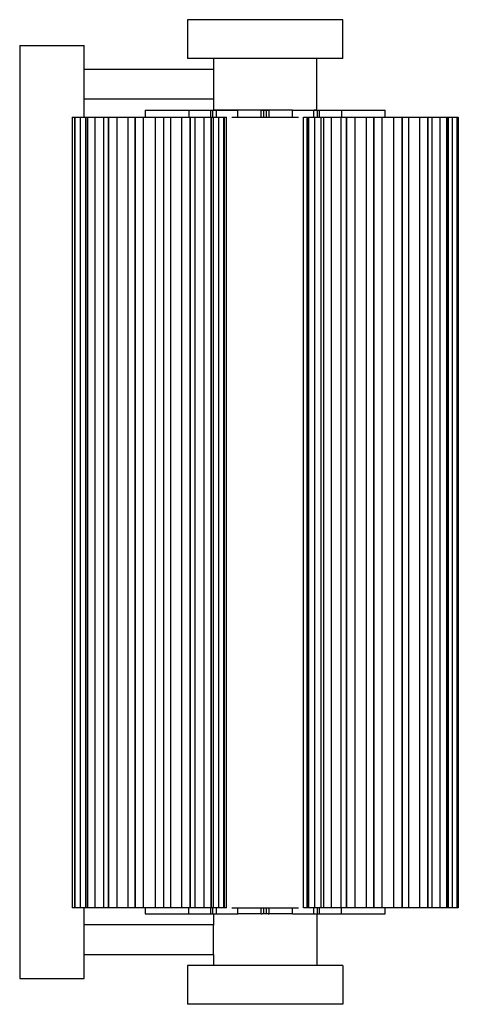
# Paper-space layout '_Posterior' of a CAD drawing. Header units: millimetres. Extents: x -4249 to -4079, y 128 to 509.
import ezdxf

# ---------------------------------------------------------------- set-up
doc = ezdxf.new("R2010")
doc.units = ezdxf.units.MM

psp = doc.layouts.new('_Posterior')

# ---------------------------------------------------------------- linework, layer by layer
at = {"color": 7, "linetype": 'Continuous', "lineweight": 25}
for p, q in [((-4184.19, 508.73), (-4184.19, 493.73)), ((-4124.19, 493.73), (-4124.19, 508.73)), ((-4249.15, 498.73), (-4249.15, 137.73)), ((-4249.15, 498.73), (-4224.15, 498.73)), ((-4242.45, 498.73), (-4242.45, 498.73)), ((-4235.85, 498.73), (-4235.85, 498.73)), ((-4224.15, 471), (-4224.15, 498.73)), ((-4174.15, 493.72), (-4174.15, 489.44)), ((-4160.69, 493.73), (-4160.69, 493.72)), ((-4147.69, 493.72), (-4147.69, 493.73)), ((-4134.15, 473.72), (-4134.15, 493.72)), ((-4174.15, 489.48), (-4224.15, 489.48)), ((-4174.15, 477.98), (-4224.15, 477.98)), ((-4174.15, 478.06), (-4174.15, 478.01)), ((-4174.15, 478.01), (-4174.15, 473.72)), ((-4200.63, 473.72), (-4200.63, 471)), ((-4183.74, 473.72), (-4183.74, 471)), ((-4183.74, 473.72), (-4164.79, 473.72)), ((-4175.15, 471), (-4175.15, 473.72)), ((-4174.44, 471), (-4174.44, 473.72)), ((-4173.03, 471), (-4173.03, 473.72)), ((-4164.79, 471), (-4164.79, 473.72)), ((-4155.68, 471), (-4155.68, 473.72)), ((-4155.68, 473.72), (-4152.68, 473.72)), ((-4154.68, 471), (-4154.68, 473.72)), ((-4153.68, 471), (-4153.68, 473.72)), ((-4152.68, 471), (-4152.68, 473.72)), ((-4143.57, 471), (-4143.57, 473.72)), ((-4143.57, 473.72), (-4124.62, 473.72)), ((-4135.34, 471), (-4135.34, 473.72)), ((-4133.92, 471), (-4133.92, 473.72)), ((-4133.22, 471), (-4133.22, 473.72)), ((-4124.62, 473.72), (-4124.62, 471)), ((-4107.73, 471), (-4107.73, 473.72)), ((-4228.88, 471), (-4228.88, 165)), ((-4228.88, 471), (-4169.09, 471)), ((-4228, 471), (-4228, 165)), ((-4227.85, 471), (-4227.85, 165)), ((-4227.83, 165), (-4227.83, 471)), ((-4225.81, 471), (-4225.81, 165)), ((-4223.75, 471), (-4223.75, 165)), ((-4222.95, 471), (-4222.95, 165)), ((-4222.91, 165), (-4222.91, 471)), ((-4220.13, 471), (-4220.13, 165)), ((-4216.62, 165), (-4216.62, 471)), ((-4214.81, 471), (-4214.81, 165)), ((-4214.75, 165), (-4214.75, 471)), ((-4211.6, 471), (-4211.6, 165)), ((-4207.17, 165), (-4207.17, 471)), ((-4204.53, 471), (-4204.53, 165)), ((-4204.47, 165), (-4204.47, 471)), ((-4201.36, 471), (-4201.36, 165)), ((-4196.61, 165), (-4196.61, 471)), ((-4193.51, 471), (-4193.51, 165)), ((-4193.44, 165), (-4193.44, 471)), ((-4190.8, 471), (-4190.8, 165)), ((-4186.37, 165), (-4186.37, 471)), ((-4183.22, 471), (-4183.22, 165)), ((-4183.16, 165), (-4183.16, 471)), ((-4181.35, 471), (-4181.35, 165)), ((-4177.84, 165), (-4177.84, 471)), ((-4175.06, 471), (-4175.06, 165)), ((-4175.03, 165), (-4175.03, 471)), ((-4174.22, 165), (-4174.22, 471)), ((-4172.16, 165), (-4172.16, 471)), ((-4170.14, 471), (-4170.14, 165)), ((-4170.12, 165), (-4170.12, 471)), ((-4169.97, 165), (-4169.97, 471)), ((-4169.09, 165), (-4169.09, 471)), ((-4167.06, 471), (-4141.29, 471)), ((-4139.38, 471), (-4079.49, 471)), ((-4139.38, 165), (-4139.38, 471)), ((-4138.11, 471), (-4138.11, 165)), ((-4137.64, 471), (-4137.64, 165)), ((-4137.37, 471), (-4137.37, 165)), ((-4137.34, 165), (-4137.34, 471)), ((-4135.11, 471), (-4135.11, 165)), ((-4132.62, 471), (-4132.62, 165)), ((-4131.58, 471), (-4131.58, 165)), ((-4131.54, 165), (-4131.54, 471)), ((-4128.63, 471), (-4128.63, 165)), ((-4124.84, 165), (-4124.84, 471)), ((-4122.79, 471), (-4122.79, 165)), ((-4122.75, 165), (-4122.75, 471)), ((-4119.55, 471), (-4119.55, 165)), ((-4114.97, 165), (-4114.97, 471)), ((-4112.18, 471), (-4112.18, 165)), ((-4112.14, 165), (-4112.14, 471)), ((-4109.1, 471), (-4109.1, 165)), ((-4104.36, 165), (-4104.36, 471)), ((-4101.19, 471), (-4101.19, 165)), ((-4101.16, 165), (-4101.16, 471)), ((-4098.69, 471), (-4098.69, 165)), ((-4094.42, 165), (-4094.42, 471)), ((-4091.31, 471), (-4091.31, 165)), ((-4091.29, 165), (-4091.29, 471)), ((-4089.72, 471), (-4089.72, 165)), ((-4086.51, 165), (-4086.51, 471)), ((-4083.87, 471), (-4083.87, 165)), ((-4083.86, 165), (-4083.86, 471)), ((-4083.26, 165), (-4083.26, 471)), ((-4081.68, 165), (-4081.68, 471)), ((-4079.89, 471), (-4079.89, 165)), ((-4079.88, 165), (-4079.88, 471)), ((-4079.81, 165), (-4079.81, 471)), ((-4079.5, 471), (-4079.5, 165)), ((-4079.5, 165), (-4079.5, 471)), ((-4079.49, 165), (-4079.49, 471)), ((-4169.09, 165), (-4228.88, 165)), ((-4224.15, 137.73), (-4224.15, 165)), ((-4200.63, 165), (-4200.63, 162.72)), ((-4183.74, 162.72), (-4183.74, 165)), ((-4175.15, 162.72), (-4175.15, 165)), ((-4174.44, 162.72), (-4174.44, 165)), ((-4173.03, 162.72), (-4173.03, 165)), ((-4167.06, 165), (-4141.29, 165)), ((-4164.79, 162.72), (-4164.79, 165)), ((-4155.68, 162.72), (-4155.68, 165)), ((-4154.68, 162.73), (-4154.68, 165)), ((-4153.68, 162.73), (-4153.68, 165)), ((-4152.68, 162.72), (-4152.68, 165)), ((-4143.57, 162.72), (-4143.57, 165)), ((-4079.49, 165), (-4139.38, 165)), ((-4135.34, 162.72), (-4135.34, 165)), ((-4133.92, 162.72), (-4133.92, 165)), ((-4133.22, 162.72), (-4133.22, 165)), ((-4124.62, 162.72), (-4124.62, 165)), ((-4107.73, 162.72), (-4107.73, 165)), ((-4183.74, 162.72), (-4164.79, 162.72)), ((-4174.15, 162.72), (-4174.15, 158.44)), ((-4155.68, 162.72), (-4155.3, 162.72)), ((-4155.3, 162.73), (-4155.3, 162.72)), ((-4153.06, 162.72), (-4153.06, 162.73)), ((-4153.06, 162.72), (-4152.68, 162.72)), ((-4143.57, 162.72), (-4124.62, 162.72)), ((-4134.15, 162.72), (-4134.15, 142.73)), ((-4174.15, 158.48), (-4224.15, 158.48)), ((-4224.15, 146.98), (-4174.15, 146.98)), ((-4174.15, 147.06), (-4174.15, 147.01)), ((-4174.15, 147.01), (-4174.15, 142.73)), ((-4184.19, 142.73), (-4184.19, 127.73)), ((-4160.69, 142.73), (-4160.69, 142.73)), ((-4147.69, 142.73), (-4147.69, 142.73)), ((-4124.19, 142.73), (-4124.19, 127.73)), ((-4249.15, 137.73), (-4224.15, 137.73)), ((-4242.45, 137.73), (-4242.45, 137.73)), ((-4235.85, 137.73), (-4235.85, 137.73))]:
    psp.add_line(p, q, dxfattribs=at)
for points, knots in [([(-4124.19, 508.73), (-4124.19, 508.73), (-4124.35, 508.73), (-4125.04, 508.73), (-4125.57, 508.73), (-4127.03, 508.73), (-4127.96, 508.73), (-4130.21, 508.73), (-4131.52, 508.73), (-4134.45, 508.73), (-4136.06, 508.73), (-4139.49, 508.73), (-4141.31, 508.73), (-4145, 508.73), (-4146.88, 508.73), (-4150.59, 508.73), (-4152.43, 508.73), (-4155.96, 508.73), (-4157.8, 508.73), (-4161.51, 508.73), (-4163.39, 508.73), (-4167.08, 508.73), (-4168.9, 508.73), (-4172.33, 508.73), (-4173.94, 508.73), (-4176.87, 508.73), (-4178.18, 508.73), (-4180.43, 508.73), (-4181.36, 508.73), (-4182.82, 508.73), (-4183.35, 508.73), (-4184.04, 508.73), (-4184.19, 508.73), (-4184.19, 508.73)], [0, 0, 0, 0, 0.0625, 0.0625, 0.125, 0.125, 0.1875, 0.1875, 0.25, 0.25, 0.3125, 0.3125, 0.375, 0.375, 0.4375, 0.4375, 0.5, 0.5, 0.5625, 0.5625, 0.625, 0.625, 0.6875, 0.6875, 0.75, 0.75, 0.8125, 0.8125, 0.875, 0.875, 0.9375, 0.9375, 1, 1, 1, 1]), ([(-4242.45, 498.73), (-4242.45, 498.73), (-4242.38, 498.73), (-4242.06, 498.73), (-4241.8, 498.73), (-4241.16, 498.73), (-4240.77, 498.73), (-4239.96, 498.73), (-4239.54, 498.73), (-4238.76, 498.73), (-4238.34, 498.73), (-4237.53, 498.73), (-4237.13, 498.73), (-4236.49, 498.73), (-4236.24, 498.73), (-4235.92, 498.73), (-4235.85, 498.73), (-4235.85, 498.73)], [0, 0, 0, 0, 0.125, 0.125, 0.25, 0.25, 0.375, 0.375, 0.5, 0.5, 0.625, 0.625, 0.75, 0.75, 0.875, 0.875, 1, 1, 1, 1]), ([(-4124.19, 493.73), (-4124.19, 493.73), (-4124.35, 493.73), (-4125.04, 493.73), (-4125.57, 493.73), (-4127.03, 493.73), (-4127.96, 493.73), (-4130.21, 493.73), (-4131.52, 493.73), (-4134.45, 493.73), (-4136.06, 493.73), (-4139.49, 493.73), (-4141.31, 493.73), (-4145, 493.73), (-4146.88, 493.73), (-4150.59, 493.73), (-4152.43, 493.73), (-4155.96, 493.73), (-4157.8, 493.73), (-4161.51, 493.73), (-4163.39, 493.73), (-4167.08, 493.73), (-4168.9, 493.73), (-4172.33, 493.73), (-4173.94, 493.73), (-4176.87, 493.73), (-4178.18, 493.73), (-4180.43, 493.73), (-4181.36, 493.73), (-4182.82, 493.73), (-4183.35, 493.73), (-4184.04, 493.73), (-4184.19, 493.73), (-4184.19, 493.73)], [0, 0, 0, 0, 0.0625, 0.0625, 0.125, 0.125, 0.1875, 0.1875, 0.25, 0.25, 0.3125, 0.3125, 0.375, 0.375, 0.4375, 0.4375, 0.5, 0.5, 0.5625, 0.5625, 0.625, 0.625, 0.6875, 0.6875, 0.75, 0.75, 0.8125, 0.8125, 0.875, 0.875, 0.9375, 0.9375, 1, 1, 1, 1]), ([(-4134.15, 493.72), (-4134.15, 493.72), (-4134.25, 493.72), (-4134.71, 493.72), (-4135.07, 493.72), (-4136.04, 493.72), (-4136.66, 493.72), (-4138.16, 493.72), (-4139.03, 493.72), (-4140.98, 493.72), (-4142.06, 493.72), (-4144.35, 493.72), (-4145.56, 493.72), (-4148.02, 493.72), (-4149.27, 493.72), (-4151.75, 493.72), (-4152.97, 493.72), (-4155.33, 493.72), (-4156.55, 493.72), (-4159.03, 493.72), (-4160.28, 493.72), (-4162.74, 493.72), (-4163.95, 493.72), (-4166.24, 493.72), (-4167.32, 493.72), (-4169.27, 493.72), (-4170.14, 493.72), (-4171.64, 493.72), (-4172.26, 493.72), (-4173.23, 493.72), (-4173.59, 493.72), (-4174.04, 493.72), (-4174.15, 493.72), (-4174.15, 493.72)], [0, 0, 0, 0, 0.0625, 0.0625, 0.125, 0.125, 0.1875, 0.1875, 0.25, 0.25, 0.3125, 0.3125, 0.375, 0.375, 0.4375, 0.4375, 0.5, 0.5, 0.5625, 0.5625, 0.625, 0.625, 0.6875, 0.6875, 0.75, 0.75, 0.8125, 0.8125, 0.875, 0.875, 0.9375, 0.9375, 1, 1, 1, 1]), ([(-4174.15, 489.44), (-4174.15, 489.44), (-4174.15, 489.43), (-4174.15, 489.41), (-4174.15, 489.39)], [0, 0, 0, 0, 0.1215214, 1, 1, 1, 1]), ([(-4174.15, 489.39), (-4174.15, 489.29), (-4174.15, 489.08), (-4174.15, 488.42), (-4174.15, 487.97), (-4174.15, 486.9), (-4174.15, 486.28), (-4174.15, 485), (-4174.15, 484.34), (-4174.15, 483.11), (-4174.15, 482.45), (-4174.15, 481.17), (-4174.15, 480.56), (-4174.15, 479.48), (-4174.15, 479.04), (-4174.15, 478.37), (-4174.15, 478.16), (-4174.15, 478.06)], [0, 0, 0, 0, 0.125, 0.125, 0.25, 0.25, 0.375, 0.375, 0.5, 0.5, 0.625, 0.625, 0.75, 0.75, 0.875, 0.875, 1, 1, 1, 1]), ([(-4200.6, 473.72), (-4200.61, 473.72), (-4200.72, 473.72), (-4200.28, 473.72), (-4199.29, 473.72), (-4197.73, 473.72), (-4195.78, 473.72), (-4193.41, 473.72), (-4190.78, 473.72), (-4188.13, 473.72), (-4185.69, 473.72), (-4184.38, 473.72), (-4183.74, 473.72)], [0, 0, 0, 0, 0.010958, 0.125764, 0.236704, 0.340638, 0.444573, 0.555513, 0.670319, 0.785125, 0.896065, 1, 1, 1, 1]), ([(-4143.73, 473.72), (-4144.73, 473.72), (-4146.86, 473.72), (-4150.42, 473.72), (-4154.15, 473.72), (-4157.88, 473.72), (-4161.61, 473.72), (-4165.19, 473.72), (-4168.39, 473.72), (-4170.99, 473.72), (-4172.84, 473.72), (-4173.95, 473.72), (-4174.08, 473.72), (-4174.15, 473.72)], [0, 0, 0, 0, 0.081221, 0.172724, 0.259056, 0.345388, 0.436891, 0.532198, 0.629528, 0.726858, 0.822165, 0.913668, 1, 1, 1, 1]), ([(-4155.68, 473.72), (-4156.52, 473.72), (-4157.36, 473.72), (-4159.01, 473.72), (-4159.83, 473.72), (-4161.39, 473.72), (-4162.14, 473.72), (-4163.54, 473.72), (-4164.19, 473.72), (-4164.79, 473.72)], [0, 0, 0, 0, 0.25, 0.25, 0.5, 0.5, 0.75, 0.75, 1, 1, 1, 1]), ([(-4143.57, 473.72), (-4144.17, 473.72), (-4144.82, 473.72), (-4146.22, 473.72), (-4146.97, 473.72), (-4148.54, 473.72), (-4149.35, 473.72), (-4151, 473.72), (-4151.85, 473.72), (-4152.68, 473.72)], [0, 0, 0, 0, 0.25, 0.25, 0.5, 0.5, 0.75, 0.75, 1, 1, 1, 1]), ([(-4134.15, 473.72), (-4134.19, 473.72), (-4134.27, 473.72), (-4134.91, 473.72), (-4135.18, 473.72)], [0, 0, 0, 0, 0.592856, 1, 1, 1, 1]), ([(-4124.62, 473.72), (-4123.99, 473.72), (-4122.67, 473.72), (-4120.24, 473.72), (-4117.59, 473.72), (-4114.95, 473.72), (-4112.59, 473.72), (-4110.63, 473.72), (-4109.07, 473.72), (-4108.08, 473.72), (-4107.64, 473.72), (-4107.75, 473.72), (-4107.76, 473.72)], [0, 0, 0, 0, 0.1039348, 0.2148749, 0.3296808, 0.4444867, 0.5554268, 0.6593616, 0.7632964, 0.8742364, 0.9890424, 1, 1, 1, 1]), ([(-4200.6, 162.72), (-4200.61, 162.72), (-4200.72, 162.72), (-4200.28, 162.72), (-4199.29, 162.72), (-4197.73, 162.72), (-4195.78, 162.72), (-4193.41, 162.72), (-4190.78, 162.72), (-4188.13, 162.72), (-4185.69, 162.72), (-4184.38, 162.72), (-4183.74, 162.72)], [0, 0, 0, 0, 0.0109576, 0.1257636, 0.2367036, 0.3406384, 0.4445732, 0.5555133, 0.6703192, 0.7851251, 0.8960652, 1, 1, 1, 1]), ([(-4155.68, 162.72), (-4156.52, 162.72), (-4157.36, 162.72), (-4159.01, 162.72), (-4159.83, 162.72), (-4161.39, 162.72), (-4162.14, 162.72), (-4163.54, 162.72), (-4164.19, 162.72), (-4164.79, 162.72)], [0, 0, 0, 0, 0.25, 0.25, 0.5, 0.5, 0.75, 0.75, 1, 1, 1, 1]), ([(-4143.57, 162.72), (-4144.17, 162.72), (-4144.82, 162.72), (-4146.22, 162.72), (-4146.97, 162.72), (-4148.54, 162.72), (-4149.35, 162.72), (-4151, 162.72), (-4151.85, 162.72), (-4152.68, 162.72)], [0, 0, 0, 0, 0.25, 0.25, 0.5, 0.5, 0.75, 0.75, 1, 1, 1, 1]), ([(-4124.62, 162.72), (-4123.99, 162.72), (-4122.67, 162.72), (-4120.24, 162.72), (-4117.59, 162.72), (-4114.95, 162.72), (-4112.59, 162.72), (-4110.63, 162.72), (-4109.07, 162.72), (-4108.08, 162.72), (-4107.64, 162.72), (-4107.75, 162.72), (-4107.76, 162.72)], [0, 0, 0, 0, 0.1039348, 0.2148749, 0.3296808, 0.4444867, 0.5554268, 0.6593616, 0.7632964, 0.8742364, 0.9890424, 1, 1, 1, 1]), ([(-4174.15, 158.44), (-4174.15, 158.44), (-4174.15, 158.43), (-4174.15, 158.41), (-4174.15, 158.39)], [0, 0, 0, 0, 0.121695, 1, 1, 1, 1]), ([(-4174.15, 147.06), (-4174.15, 147.16), (-4174.15, 147.38), (-4174.15, 148.04), (-4174.15, 148.49), (-4174.15, 149.56), (-4174.15, 150.18), (-4174.15, 151.45), (-4174.15, 152.11), (-4174.15, 153.34), (-4174.15, 154), (-4174.15, 155.28), (-4174.15, 155.9), (-4174.15, 156.97), (-4174.15, 157.42), (-4174.15, 158.08), (-4174.15, 158.29), (-4174.15, 158.39)], [0, 0, 0, 0, 0.125, 0.125, 0.25, 0.25, 0.375, 0.375, 0.5, 0.5, 0.625, 0.625, 0.75, 0.75, 0.875, 0.875, 1, 1, 1, 1]), ([(-4124.19, 142.73), (-4124.19, 142.73), (-4124.35, 142.73), (-4125.04, 142.73), (-4125.57, 142.73), (-4127.03, 142.73), (-4127.96, 142.73), (-4130.21, 142.73), (-4131.52, 142.73), (-4134.45, 142.73), (-4136.06, 142.73), (-4139.49, 142.73), (-4141.31, 142.73), (-4145, 142.73), (-4146.88, 142.73), (-4150.59, 142.73), (-4152.43, 142.73), (-4155.96, 142.73), (-4157.8, 142.73), (-4161.51, 142.73), (-4163.39, 142.73), (-4167.08, 142.73), (-4168.9, 142.73), (-4172.33, 142.73), (-4173.94, 142.73), (-4176.87, 142.73), (-4178.18, 142.73), (-4180.43, 142.73), (-4181.36, 142.73), (-4182.82, 142.73), (-4183.35, 142.73), (-4184.04, 142.73), (-4184.19, 142.73), (-4184.19, 142.73)], [0, 0, 0, 0, 0.0625, 0.0625, 0.125, 0.125, 0.1875, 0.1875, 0.25, 0.25, 0.3125, 0.3125, 0.375, 0.375, 0.4375, 0.4375, 0.5, 0.5, 0.5625, 0.5625, 0.625, 0.625, 0.6875, 0.6875, 0.75, 0.75, 0.8125, 0.8125, 0.875, 0.875, 0.9375, 0.9375, 1, 1, 1, 1]), ([(-4134.15, 142.73), (-4134.15, 142.73), (-4134.25, 142.73), (-4134.71, 142.73), (-4135.07, 142.73), (-4136.04, 142.73), (-4136.66, 142.73), (-4138.16, 142.73), (-4139.03, 142.73), (-4140.98, 142.73), (-4142.06, 142.73), (-4144.35, 142.73), (-4145.56, 142.73), (-4148.02, 142.73), (-4149.27, 142.73), (-4151.75, 142.73), (-4152.97, 142.73), (-4155.33, 142.73), (-4156.55, 142.73), (-4159.03, 142.73), (-4160.28, 142.73), (-4162.74, 142.73), (-4163.95, 142.73), (-4166.24, 142.73), (-4167.32, 142.73), (-4169.27, 142.73), (-4170.14, 142.73), (-4171.64, 142.73), (-4172.26, 142.73), (-4173.23, 142.73), (-4173.59, 142.73), (-4174.04, 142.73), (-4174.15, 142.73), (-4174.15, 142.73)], [0, 0, 0, 0, 0.0625, 0.0625, 0.125, 0.125, 0.1875, 0.1875, 0.25, 0.25, 0.3125, 0.3125, 0.375, 0.375, 0.4375, 0.4375, 0.5, 0.5, 0.5625, 0.5625, 0.625, 0.625, 0.6875, 0.6875, 0.75, 0.75, 0.8125, 0.8125, 0.875, 0.875, 0.9375, 0.9375, 1, 1, 1, 1]), ([(-4242.45, 137.73), (-4242.45, 137.73), (-4242.38, 137.73), (-4242.06, 137.73), (-4241.8, 137.73), (-4241.16, 137.73), (-4240.77, 137.73), (-4239.96, 137.73), (-4239.54, 137.73), (-4238.76, 137.73), (-4238.34, 137.73), (-4237.53, 137.73), (-4237.13, 137.73), (-4236.49, 137.73), (-4236.24, 137.73), (-4235.92, 137.73), (-4235.85, 137.73), (-4235.85, 137.73)], [0, 0, 0, 0, 0.125, 0.125, 0.25, 0.25, 0.375, 0.375, 0.5, 0.5, 0.625, 0.625, 0.75, 0.75, 0.875, 0.875, 1, 1, 1, 1]), ([(-4124.19, 127.73), (-4124.19, 127.73), (-4124.35, 127.73), (-4125.04, 127.73), (-4125.57, 127.73), (-4127.03, 127.73), (-4127.96, 127.73), (-4130.21, 127.73), (-4131.52, 127.73), (-4134.45, 127.73), (-4136.06, 127.73), (-4139.49, 127.73), (-4141.31, 127.73), (-4145, 127.73), (-4146.88, 127.73), (-4150.59, 127.73), (-4152.43, 127.73), (-4155.96, 127.73), (-4157.8, 127.73), (-4161.51, 127.73), (-4163.39, 127.73), (-4167.08, 127.73), (-4168.9, 127.73), (-4172.33, 127.73), (-4173.94, 127.73), (-4176.87, 127.73), (-4178.18, 127.73), (-4180.43, 127.73), (-4181.36, 127.73), (-4182.82, 127.73), (-4183.35, 127.73), (-4184.04, 127.73), (-4184.19, 127.73), (-4184.19, 127.73)], [0, 0, 0, 0, 0.0625, 0.0625, 0.125, 0.125, 0.1875, 0.1875, 0.25, 0.25, 0.3125, 0.3125, 0.375, 0.375, 0.4375, 0.4375, 0.5, 0.5, 0.5625, 0.5625, 0.625, 0.625, 0.6875, 0.6875, 0.75, 0.75, 0.8125, 0.8125, 0.875, 0.875, 0.9375, 0.9375, 1, 1, 1, 1])]:
    psp.add_open_spline(points, degree=3, knots=knots, dxfattribs=at)
psp.add_open_spline([(-4153.06, 162.73), (-4153.81, 162.73), (-4154.55, 162.73), (-4155.3, 162.73)], degree=3, dxfattribs=at)

doc.saveas('drawing.dxf')
